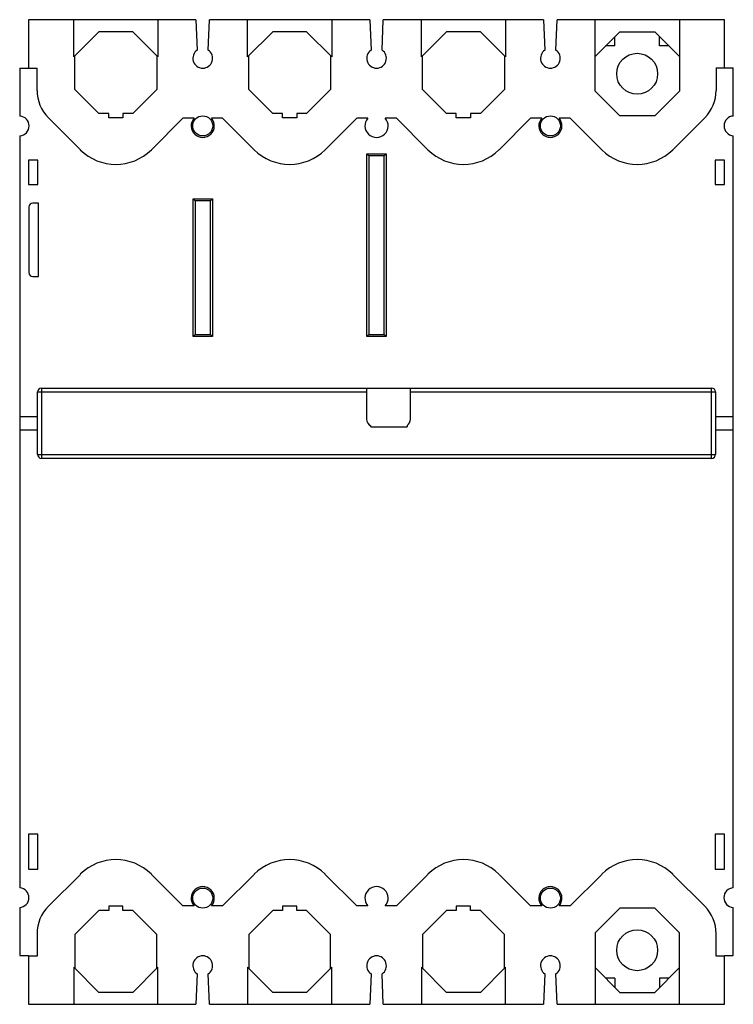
# Model space of a CAD drawing. Header units: millimetres. Extents: x 25 to 210, y 36 to 291.
import ezdxf

# ---------------------------------------------------------------- set-up
doc = ezdxf.new("R2010")
doc.units = ezdxf.units.MM
doc.header["$LTSCALE"] = 21.434927
doc.layers.get('0').update_dxf_attribs({"linetype": 'CONTINUOUS'})

msp = doc.modelspace()

# ---------------------------------------------------------------- linework, layer by layer
at = {"color": 7, "linetype": 'Continuous'}
for p, q in [((27.78, 291.3), (27.78, 278.8)), ((71.13, 291.3), (27.78, 291.3)), ((39.48, 281.7), (39.48, 291.3)), ((61.28, 291.3), (61.28, 281.7)), ((71.13, 291.3), (71.46, 283.42)), ((74.31, 283.42), (74.63, 291.3)), ((116.13, 291.31), (74.63, 291.3)), ((84.48, 281.7), (84.48, 291.31)), ((106.28, 291.31), (106.28, 281.7)), ((116.13, 291.31), (116.46, 283.42)), ((119.31, 283.42), (119.63, 291.31)), ((161.13, 291.31), (119.63, 291.31)), ((129.48, 281.7), (129.48, 291.31)), ((151.28, 291.31), (151.28, 281.7)), ((161.13, 291.31), (161.46, 283.43)), ((164.31, 283.43), (164.63, 291.31)), ((207.98, 291.31), (164.63, 291.31)), ((174.48, 272.8), (174.48, 291.31)), ((196.28, 291.31), (196.28, 272.8)), ((207.98, 278.81), (207.98, 291.31)), ((39.48, 281.7), (45.99, 288.21)), ((54.77, 288.21), (45.99, 288.21)), ((54.77, 288.21), (61.28, 281.7)), ((84.48, 281.7), (90.99, 288.21)), ((99.77, 288.21), (90.99, 288.21)), ((99.77, 288.21), (106.28, 281.7)), ((129.48, 281.7), (135.99, 288.21)), ((144.77, 288.21), (135.99, 288.21)), ((144.77, 288.21), (151.28, 281.7)), ((180.87, 288.21), (174.48, 281.82)), ((180.87, 288.21), (189.9, 288.21)), ((196.28, 281.82), (189.9, 288.21)), ((179.57, 284.51), (179.57, 286.91)), ((191.17, 284.51), (191.17, 286.94)), ((179.57, 284.51), (177.17, 284.51)), ((193.6, 284.51), (191.17, 284.51)), ((39.78, 273.22), (39.78, 282)), ((60.98, 282), (60.98, 273.22)), ((84.78, 273.22), (84.78, 282)), ((105.98, 282), (105.98, 273.22)), ((129.78, 273.22), (129.78, 282)), ((150.98, 282), (150.98, 273.22)), ((25.53, 278.8), (25.53, 266.35)), ((25.53, 278.8), (29.98, 278.8)), ((29.98, 273), (29.98, 278.8)), ((205.78, 278.81), (205.78, 273)), ((205.78, 278.81), (210.23, 278.81)), ((210.23, 266.36), (210.23, 278.81)), ((39.78, 273.22), (45.99, 267.01)), ((54.77, 267.01), (60.98, 273.22)), ((84.78, 273.22), (90.99, 267.01)), ((99.77, 267.01), (105.98, 273.22)), ((129.78, 273.22), (135.99, 267.01)), ((144.77, 267.01), (150.98, 273.22)), ((174.48, 272.8), (180.87, 266.41)), ((189.9, 266.41), (196.28, 272.8)), ((32.91, 265.93), (41.19, 257.65)), ((48.53, 267.01), (45.99, 267.01)), ((48.53, 265.91), (48.53, 267.01)), ((52.23, 265.91), (48.53, 265.91)), ((52.23, 267.01), (52.23, 265.91)), ((54.77, 267.01), (52.23, 267.01)), ((59.58, 257.65), (67.73, 265.81)), ((70.65, 265.81), (67.73, 265.81)), ((78.03, 265.81), (75.12, 265.81)), ((78.03, 265.81), (86.19, 257.65)), ((93.53, 267.01), (90.99, 267.01)), ((93.53, 265.91), (93.53, 267.01)), ((97.23, 265.91), (93.53, 265.91)), ((97.23, 267.01), (97.23, 265.91)), ((99.77, 267.01), (97.23, 267.01)), ((104.58, 257.65), (112.73, 265.81)), ((115.65, 265.81), (112.73, 265.81)), ((123.03, 265.81), (120.12, 265.81)), ((123.03, 265.81), (131.19, 257.65)), ((138.53, 267.01), (135.99, 267.01)), ((138.53, 265.91), (138.53, 267.01)), ((142.23, 265.91), (138.53, 265.91)), ((142.23, 267.01), (142.23, 265.91)), ((144.77, 267.01), (142.23, 267.01)), ((149.58, 257.65), (157.73, 265.81)), ((160.65, 265.81), (157.73, 265.81)), ((168.03, 265.81), (165.12, 265.81)), ((168.03, 265.81), (176.19, 257.65)), ((189.9, 266.41), (180.87, 266.41)), ((194.58, 257.65), (202.85, 265.93)), ((25.53, 261.26), (25.55, 66.47)), ((210.23, 66.48), (210.23, 261.27)), ((115.38, 209.26), (115.38, 256.56)), ((115.88, 256.06), (115.38, 256.56)), ((115.38, 256.56), (120.38, 256.56)), ((115.88, 256.06), (115.88, 209.76)), ((119.88, 256.06), (115.88, 256.06)), ((119.88, 256.06), (120.38, 256.56)), ((119.88, 209.76), (119.88, 256.06)), ((120.38, 256.56), (120.38, 209.26)), ((27.78, 254.91), (27.78, 248.61)), ((30.23, 254.91), (27.78, 254.91)), ((30.23, 248.61), (30.23, 254.91)), ((205.53, 254.91), (205.53, 248.61)), ((207.98, 254.91), (205.53, 254.91)), ((207.98, 248.61), (207.98, 254.91)), ((27.78, 248.61), (30.23, 248.61)), ((205.53, 248.61), (207.98, 248.61)), ((70.38, 209.26), (70.38, 244.91)), ((70.88, 244.41), (70.38, 244.91)), ((70.38, 244.91), (75.38, 244.91)), ((74.88, 244.41), (75.38, 244.91)), ((75.38, 244.91), (75.38, 209.26)), ((27.88, 242.81), (27.88, 225.81)), ((30.38, 243.81), (28.88, 243.81)), ((30.38, 224.81), (30.38, 243.81)), ((70.88, 244.41), (70.88, 209.76)), ((74.88, 244.41), (70.88, 244.41)), ((74.88, 209.76), (74.88, 244.41)), ((28.88, 224.81), (30.38, 224.81)), ((70.88, 209.76), (70.38, 209.26)), ((75.38, 209.26), (70.38, 209.26)), ((70.88, 209.76), (74.88, 209.76)), ((74.88, 209.76), (75.38, 209.26)), ((115.88, 209.76), (115.38, 209.26)), ((120.38, 209.26), (115.38, 209.26)), ((115.88, 209.76), (119.88, 209.76)), ((119.88, 209.76), (120.38, 209.26)), ((30.13, 178.71), (30.13, 194.91)), ((30.13, 194.91), (115.28, 194.91)), ((31.13, 195.91), (31.13, 177.71)), ((31.13, 195.91), (204.63, 195.91)), ((115.28, 195.91), (115.28, 187.89)), ((126.68, 187.89), (126.68, 195.91)), ((126.68, 194.91), (205.63, 194.91)), ((204.63, 177.71), (204.63, 195.91)), ((205.63, 194.91), (205.63, 178.71)), ((25.54, 188.55), (30.13, 188.55)), ((125.78, 186.22), (125.78, 185.89)), ((205.63, 188.56), (210.23, 188.56)), ((25.54, 185.05), (30.13, 185.05)), ((116.38, 185.89), (116.38, 186.1)), ((116.38, 185.89), (125.78, 185.89)), ((205.63, 185.06), (210.23, 185.06)), ((30.13, 178.71), (205.63, 178.71)), ((204.63, 177.71), (31.13, 177.71)), ((27.78, 80.41), (27.78, 71.31)), ((30.23, 80.41), (27.78, 80.41)), ((30.23, 71.31), (30.23, 80.41)), ((207.98, 80.41), (205.53, 80.41)), ((205.53, 80.41), (205.53, 71.31)), ((207.98, 71.31), (207.98, 80.41)), ((27.78, 71.31), (30.23, 71.31)), ((41.19, 69.97), (32.91, 61.69)), ((67.73, 61.81), (59.58, 69.97)), ((86.19, 69.97), (78.03, 61.81)), ((112.73, 61.81), (104.58, 69.97)), ((131.19, 69.97), (123.03, 61.81)), ((157.73, 61.81), (149.58, 69.97)), ((176.19, 69.97), (168.03, 61.81)), ((202.85, 61.69), (194.58, 69.97)), ((205.53, 71.31), (207.98, 71.31)), ((25.49, 61.38), (25.49, 48.93)), ((52.23, 61.71), (48.53, 61.71)), ((48.53, 61.71), (48.53, 60.61)), ((52.23, 60.61), (52.23, 61.71)), ((70.65, 61.81), (67.73, 61.81)), ((78.03, 61.81), (75.12, 61.81)), ((97.23, 61.71), (93.53, 61.71)), ((93.53, 61.71), (93.53, 60.61)), ((97.23, 60.61), (97.23, 61.71)), ((115.65, 61.81), (112.73, 61.81)), ((123.03, 61.81), (120.12, 61.81)), ((142.23, 61.71), (138.53, 61.71)), ((138.53, 61.71), (138.53, 60.61)), ((142.23, 60.61), (142.23, 61.71)), ((160.65, 61.81), (157.73, 61.81)), ((168.03, 61.81), (165.12, 61.81)), ((180.87, 61.21), (174.48, 54.82)), ((189.9, 61.21), (180.87, 61.21)), ((196.28, 54.82), (189.9, 61.21)), ((210.19, 48.93), (210.19, 61.38)), ((45.99, 60.61), (39.78, 54.4)), ((48.53, 60.61), (45.99, 60.61)), ((54.77, 60.61), (52.23, 60.61)), ((60.98, 54.4), (54.77, 60.61)), ((90.99, 60.61), (84.78, 54.4)), ((93.53, 60.61), (90.99, 60.61)), ((99.77, 60.61), (97.23, 60.61)), ((105.98, 54.4), (99.77, 60.61)), ((135.99, 60.61), (129.78, 54.4)), ((138.53, 60.61), (135.99, 60.61)), ((144.77, 60.61), (142.23, 60.61)), ((150.98, 54.4), (144.77, 60.61)), ((29.98, 54.62), (29.98, 48.81)), ((39.78, 54.4), (39.78, 45.62)), ((60.98, 45.62), (60.98, 54.4)), ((84.78, 54.4), (84.78, 45.62)), ((105.98, 45.62), (105.98, 54.4)), ((129.78, 54.4), (129.78, 45.62)), ((150.98, 45.62), (150.98, 54.4)), ((174.48, 54.82), (174.48, 36.31)), ((196.28, 36.31), (196.28, 54.82)), ((205.78, 48.81), (205.78, 54.62)), ((25.49, 48.93), (27.74, 48.93)), ((27.74, 48.93), (27.74, 36.31)), ((29.98, 48.81), (27.74, 48.81)), ((207.94, 48.81), (205.78, 48.81)), ((207.94, 48.93), (210.19, 48.93)), ((207.94, 36.31), (207.94, 48.93)), ((45.99, 39.41), (39.48, 45.92)), ((39.48, 45.92), (39.48, 36.31)), ((61.28, 45.92), (54.77, 39.41)), ((61.28, 36.31), (61.28, 45.92)), ((90.99, 39.41), (84.48, 45.92)), ((84.48, 45.92), (84.48, 36.31)), ((106.28, 45.92), (99.77, 39.41)), ((106.28, 36.31), (106.28, 45.92)), ((135.99, 39.41), (129.48, 45.92)), ((129.48, 45.92), (129.48, 36.31)), ((151.28, 45.92), (144.77, 39.41)), ((151.28, 36.31), (151.28, 45.92)), ((71.46, 44.2), (71.13, 36.31)), ((74.63, 36.31), (74.31, 44.2)), ((116.46, 44.2), (116.13, 36.31)), ((119.63, 36.31), (119.31, 44.2)), ((161.46, 44.19), (161.13, 36.31)), ((164.63, 36.31), (164.31, 44.19)), ((174.48, 45.8), (180.87, 39.41)), ((189.9, 39.41), (196.28, 45.8)), ((179.57, 43.11), (177.17, 43.11)), ((179.57, 43.11), (179.57, 40.71)), ((193.6, 43.11), (191.17, 43.11)), ((191.17, 43.11), (191.17, 40.68)), ((54.77, 39.41), (45.99, 39.41)), ((99.77, 39.41), (90.99, 39.41)), ((144.77, 39.41), (135.99, 39.41)), ((180.87, 39.41), (189.9, 39.41)), ((27.74, 36.31), (71.13, 36.31)), ((74.63, 36.31), (116.13, 36.31)), ((119.63, 36.31), (161.13, 36.31)), ((164.63, 36.31), (207.94, 36.31))]:
    msp.add_line(p, q, dxfattribs=at)
for centre, radius in [((185.35, 277.31), 5.3), ((72.88, 263.81), 2.6), ((162.88, 263.81), 2.6), ((72.88, 63.81), 2.6), ((162.88, 63.81), 2.6), ((185.35, 50.31), 5.3)]:
    msp.add_circle(centre, radius, dxfattribs=at)
for centre, radius, start, end in [((72.88, 281.31), 2.55, 123.9798, 56.0308), ((117.88, 281.31), 2.55, 123.9798, 56.0308), ((162.88, 281.31), 2.55, 123.9798, 56.0308), ((39.98, 273), 10, 180, 225), ((195.78, 273), 10, 315, 360), ((25.39, 263.8), 2.55, 273.3031, 86.7047), ((72.88, 263.81), 3, 138.1897, 41.8103), ((117.88, 263.81), 3, 138.1897, 41.8103), ((162.88, 263.81), 3, 138.1897, 41.8103), ((210.38, 263.82), 2.55, 93.3869, 266.5981), ((50.38, 266.84), 13, 225, 315), ((95.38, 266.84), 13, 225, 315), ((140.38, 266.84), 13, 225, 315), ((185.38, 266.84), 13, 225, 315), ((28.88, 242.81), 1, 90, 180), ((28.88, 225.81), 1, 180, 270), ((31.13, 194.91), 1, 90, 180), ((204.63, 194.91), 1, 0, 90), ((117.28, 187.89), 2, 180, 243.2592), ((124.68, 187.89), 2, 303.367, 360), ((31.13, 178.71), 1, 180, 270), ((204.63, 178.71), 1, 270, 360), ((50.38, 60.78), 13, 45, 135), ((95.38, 60.78), 13, 45, 135), ((140.38, 60.78), 13, 45, 135), ((185.38, 60.78), 13, 45, 135), ((25.34, 63.93), 2.55, 273.4256, 85.3387), ((72.88, 63.81), 3, 318.1897, 221.8103), ((117.88, 63.81), 3, 318.1897, 221.8103), ((162.88, 63.81), 3, 318.1897, 221.8103), ((210.35, 63.93), 2.55, 92.5138, 266.5744), ((39.98, 54.62), 10, 135, 180), ((195.78, 54.62), 10, 0, 45), ((72.88, 46.31), 2.55, 303.9692, 236.0202), ((117.88, 46.31), 2.55, 303.9692, 236.0202), ((162.88, 46.31), 2.55, 303.9692, 236.0202)]:
    msp.add_arc(centre, radius, start, end, dxfattribs=at)

doc.saveas('drawing.dxf')
